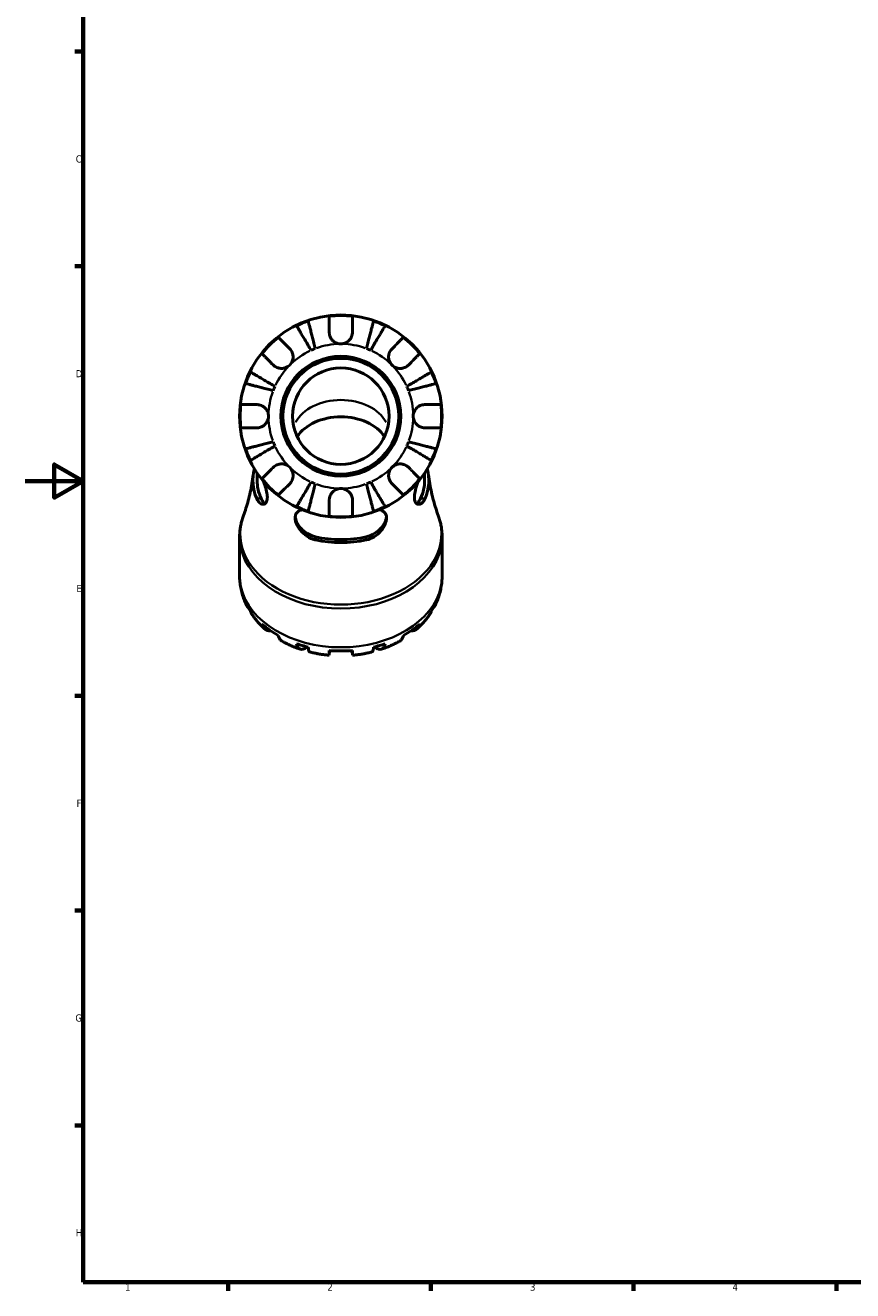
# Model space of a CAD drawing. Header units: millimetres. Extents: x 0 to 908, y 0 to 907.
# Tile 1 of 12: x 0 to 286, y 17 to 455. Entities that reach past the tile are written whole.
import ezdxf

# ---------------------------------------------------------------- set-up
doc = ezdxf.new("R2010")
doc.units = ezdxf.units.MM
for name, color, linetype, lineweight in [('Border (ISO)', 7, 'Continuous', 70), ('Visible (ISO)', 7, 'Continuous', 50), ('Visible Narrow (ISO)', 7, 'Continuous', 35)]:
    doc.layers.add(name, color=color, linetype=linetype, lineweight=lineweight)
doc.styles.add('Note Text (ISO)', font='tahoma.ttf')

# ---------------------------------------------------------------- blocks, each defined once
blk = doc.blocks.new('Borders Default Border')
at = {"layer": 'Border (ISO)'}
for p, q in [((20, 445.5), (17.1, 445.5)), ((20, 371.25), (17.1, 371.25)), ((20, 222.75), (17.1, 222.75)), ((20, 148.5), (17.1, 148.5)), ((20, 74.25), (17.1, 74.25)), ((70.08, 20), (70.08, 17.1)), ((140.17, 20), (140.17, 17.1)), ((210.25, 20), (210.25, 17.1)), ((280.33, 20), (280.33, 17.1))]:
    blk.add_line(p, q, dxfattribs=at)
at = {"layer": 'Border (ISO)', "flags": 128}
for points in [[(20, 20), (20, 574), (821, 574), (821, 20), (20, 20)], [(0, 297), (20, 297), (10, 302.77), (10, 291.23), (20, 297)]]:
    blk.add_lwpolyline(points, dxfattribs=at)
at = {"layer": 'Border (ISO)', "color": 232, "true_color": 0xca0064, "char_height": 2.5, "attachment_point": 7, "style": 'Note Text (ISO)'}
for s, insert in [('C', (17.43, 407.08)), ('D', (17.43, 332.88)), ('E', (17.64, 258.63)), ('F', (17.7, 184.38)), ('G', (17.31, 110.08)), ('H', (17.44, 35.88)), ('1', (34.48, 17.1)), ('2', (104.37, 17.1)), ('3', (174.43, 17.05)), ('4', (244.42, 17.1))]:
    blk.add_mtext(s, dxfattribs=dict(at, insert=insert))

msp = doc.modelspace()

# ---------------------------------------------------------------- linework, layer by layer
at = {"layer": 'Visible (ISO)'}
for p, q in [((80.106, 299.768), (80.106, 297.238)), ((138.006, 299.768), (138.006, 297.238)), ((74.056, 277.677), (74.056, 264.283)), ((144.056, 277.677), (144.056, 264.283))]:
    msp.add_line(p, q, dxfattribs=at)
for radius in [35, 20.7, 20, 16.667]:
    msp.add_circle((109.056, 319.437), radius, dxfattribs=at)
for radius, start, end in [(34.798, 108.92587, 116.07413), (34.798, 83.3993, 96.6007), (34.798, 63.92587, 71.07413), (34.798, 128.3993, 141.6007), (34.798, 38.3993, 51.6007), (25, 110.66622, 114.33378), (25, 65.66622, 69.33378), (34.798, 153.92587, 161.07413), (34.798, 18.92587, 26.07413), (25, 155.66622, 159.33378), (25, 20.66622, 24.33378), (34.798, 173.3993, 186.6007), (34.798, 353.3993, 6.6007), (25, 200.66622, 204.33378), (25, 335.66622, 339.33378), (34.798, 198.92587, 206.07413), (34.798, 333.92587, 341.07413), (34.798, 218.3993, 231.6007), (34.798, 308.3993, 321.6007), (25, 245.66622, 249.33378), (25, 290.66622, 294.33378), (34.798, 243.92587, 251.07413), (34.798, 263.3993, 276.6007), (34.798, 288.92587, 296.07413)]:
    msp.add_arc((109.056, 319.437), radius, start, end, dxfattribs=at)
for centre, major_axis, start_param, end_param in [((109.056, 307.416), (16.667, 0), 0.4361994, 2.7053932), ((109.056, 297.238), (-30.397, 0), 6.097638, 6.576896), ((109.056, 297.238), (30.397, 0), 5.9894746, 6.4687326), ((109.056, 297.238), (-28.95, 0), 0, 0.3088596), ((109.056, 297.238), (28.95, 0), 5.9743257, 6.2831853), ((109.056, 297.238), (-28.95, 0), 1.2619368, 1.8796559), ((109.056, 297.238), (-30.397, 0), 1.2770857, 1.864507), ((109.056, 262.869), (-34.798, 0), 0.3303188, 0.4550794), ((109.056, 262.869), (34.798, 0), 5.8281059, 5.9528666), ((109.056, 262.869), (34.798, 0), 3.8117869, 4.0421947), ((109.056, 262.869), (34.798, 0), 5.3825832, 5.6129911), ((109.056, 262.869), (34.798, 0), 4.2573096, 4.3820702), ((109.056, 262.869), (34.798, 0), 5.0427077, 5.1674684), ((109.056, 262.869), (34.798, 0), 4.597185, 4.8275929)]:
    msp.add_ellipse(centre, major_axis=major_axis, ratio=0.7071068, start_param=start_param, end_param=end_param, dxfattribs=at)
for points, knots in [([(98.755, 342.216), (98.439, 342.752), (98.095, 343.336), (97.42, 344.481), (97.09, 345.042), (96.509, 346.029), (96.203, 346.547), (95.634, 347.515), (95.369, 347.964), (94.925, 348.718), (94.704, 349.092), (94.324, 349.737), (94.165, 350.008), (93.928, 350.41), (93.828, 350.581), (93.761, 350.694)], [4.4593823, 4.4593823, 4.4593823, 4.4593823, 4.6457401, 4.6457401, 4.832098, 4.832098, 5.0177489, 5.0177489, 5.2033998, 5.2033998, 5.388581, 5.388581, 5.5737621, 5.5737621, 5.753847, 5.753847, 5.753847, 5.753847]), ([(97.769, 352.354), (97.802, 352.227), (97.852, 352.036), (97.968, 351.584), (98.047, 351.279), (98.235, 350.554), (98.343, 350.134), (98.563, 349.287), (98.693, 348.782), (98.974, 347.695), (99.125, 347.113), (99.412, 346.003), (99.575, 345.373), (99.907, 344.087), (100.077, 343.43), (100.233, 342.829)], [0.1897184, 0.1897184, 0.1897184, 0.1897184, 0.3698032, 0.3698032, 0.5549844, 0.5549844, 0.7401655, 0.7401655, 0.9258164, 0.9258164, 1.1114673, 1.1114673, 1.2978252, 1.2978252, 1.484183, 1.484183, 1.484183, 1.484183]), ([(105.056, 348.437), (105.056, 348.876), (105.056, 349.32), (105.056, 350.307), (105.056, 350.831), (105.056, 351.708), (105.056, 352.143), (105.056, 352.894), (105.056, 353.209), (105.056, 353.676), (105.056, 353.873), (105.056, 354.005)], [4.90264375, 4.90264375, 4.90264375, 4.90264375, 5.04224508, 5.04224508, 5.22854914, 5.22854914, 5.41380406, 5.41380406, 5.59905898, 5.59905898, 5.77859995, 5.77859995, 5.77859995, 5.77859995]), ([(113.056, 354.005), (113.056, 353.873), (113.056, 353.676), (113.056, 353.209), (113.056, 352.894), (113.056, 352.143), (113.056, 351.708), (113.056, 350.831), (113.056, 350.307), (113.056, 349.32), (113.056, 348.876), (113.056, 348.437)], [0.18972425, 0.18972425, 0.18972425, 0.18972425, 0.36926522, 0.36926522, 0.55452014, 0.55452014, 0.73977506, 0.73977506, 0.92607912, 0.92607912, 1.06568045, 1.06568045, 1.06568045, 1.06568045]), ([(117.879, 342.829), (118.034, 343.43), (118.204, 344.087), (118.537, 345.373), (118.7, 346.003), (118.987, 347.113), (119.137, 347.695), (119.419, 348.782), (119.549, 349.287), (119.768, 350.134), (119.877, 350.554), (120.064, 351.279), (120.143, 351.584), (120.26, 352.036), (120.309, 352.227), (120.342, 352.354)], [4.4593823, 4.4593823, 4.4593823, 4.4593823, 4.6457401, 4.6457401, 4.832098, 4.832098, 5.0177489, 5.0177489, 5.2033998, 5.2033998, 5.388581, 5.388581, 5.5737621, 5.5737621, 5.753847, 5.753847, 5.753847, 5.753847]), ([(124.351, 350.694), (124.284, 350.581), (124.184, 350.41), (123.947, 350.008), (123.787, 349.737), (123.407, 349.092), (123.187, 348.718), (122.743, 347.964), (122.478, 347.515), (121.908, 346.547), (121.603, 346.029), (121.021, 345.042), (120.691, 344.481), (120.017, 343.336), (119.672, 342.752), (119.357, 342.216)], [0.1897184, 0.1897184, 0.1897184, 0.1897184, 0.3698032, 0.3698032, 0.5549844, 0.5549844, 0.7401655, 0.7401655, 0.9258164, 0.9258164, 1.1114673, 1.1114673, 1.2978252, 1.2978252, 1.484183, 1.484183, 1.484183, 1.484183]), ([(87.441, 346.708), (87.534, 346.616), (87.674, 346.476), (88.004, 346.146), (88.227, 345.923), (88.758, 345.392), (89.065, 345.085), (89.686, 344.464), (90.056, 344.094), (90.754, 343.396), (91.068, 343.082), (91.378, 342.772)], [0.18972425, 0.18972425, 0.18972425, 0.18972425, 0.36926522, 0.36926522, 0.55452014, 0.55452014, 0.73977506, 0.73977506, 0.92607912, 0.92607912, 1.06568045, 1.06568045, 1.06568045, 1.06568045]), ([(109.056, 344.437), (108.68, 344.437), (108.306, 344.49), (107.536, 344.713), (107.149, 344.895), (106.46, 345.366), (106.161, 345.647), (105.692, 346.244), (105.514, 346.546), (105.293, 347.064), (105.225, 347.268), (105.127, 347.662), (105.095, 347.85), (105.062, 348.171), (105.056, 348.305), (105.056, 348.437)], [0, 0, 0, 0, 0.11274969, 0.11274969, 0.24046199, 0.24046199, 0.3630761, 0.3630761, 0.46982648, 0.46982648, 0.53680834, 0.53680834, 0.59738122, 0.59738122, 0.64072731, 0.64072731, 0.64072731, 0.64072731]), ([(113.056, 348.437), (113.056, 348.239), (113.041, 348.038), (112.982, 347.649), (112.94, 347.461), (112.814, 347.046), (112.723, 346.82), (112.41, 346.216), (112.148, 345.861), (111.472, 345.211), (111.054, 344.937), (110.108, 344.542), (109.585, 344.437), (109.056, 344.437)], [-0.64798358, -0.64798358, -0.64798358, -0.64798358, -0.58129223, -0.58129223, -0.51957432, -0.51957432, -0.44316993, -0.44316993, -0.3085364, -0.3085364, -0.15881239, -0.15881239, 0, 0, 0, 0]), ([(126.734, 342.772), (127.043, 343.082), (127.358, 343.396), (128.055, 344.094), (128.426, 344.464), (129.047, 345.085), (129.354, 345.392), (129.885, 345.923), (130.108, 346.146), (130.438, 346.476), (130.577, 346.616), (130.67, 346.708)], [4.90264375, 4.90264375, 4.90264375, 4.90264375, 5.04224508, 5.04224508, 5.22854914, 5.22854914, 5.41380406, 5.41380406, 5.59905898, 5.59905898, 5.77859995, 5.77859995, 5.77859995, 5.77859995]), ([(91.378, 342.772), (91.466, 342.684), (91.551, 342.591), (91.794, 342.297), (91.94, 342.082), (92.197, 341.608), (92.306, 341.349), (92.499, 340.693), (92.555, 340.292), (92.542, 339.384), (92.441, 338.887), (92.048, 337.933), (91.752, 337.489), (91.378, 337.115)], [-0.64434498, -0.64434498, -0.64434498, -0.64434498, -0.60308586, -0.60308586, -0.52007987, -0.52007987, -0.43273909, -0.43273909, -0.31000661, -0.31000661, -0.15868997, -0.15868997, 0, 0, 0, 0]), ([(126.734, 337.115), (126.524, 337.324), (126.339, 337.556), (126.011, 338.074), (125.875, 338.361), (125.634, 339.072), (125.563, 339.502), (125.561, 340.344), (125.623, 340.747), (125.825, 341.398), (125.935, 341.653), (126.197, 342.122), (126.346, 342.336), (126.583, 342.615), (126.657, 342.695), (126.734, 342.772)], [0, 0, 0, 0, 0.08884908, 0.08884908, 0.18379648, 0.18379648, 0.31419699, 0.31419699, 0.43784665, 0.43784665, 0.52411276, 0.52411276, 0.60765264, 0.60765264, 0.6434969, 0.6434969, 0.6434969, 0.6434969]), ([(85.721, 337.115), (85.411, 337.425), (85.097, 337.739), (84.399, 338.437), (84.029, 338.807), (83.408, 339.428), (83.101, 339.736), (82.57, 340.266), (82.347, 340.489), (82.017, 340.819), (81.878, 340.959), (81.785, 341.052)], [4.90264375, 4.90264375, 4.90264375, 4.90264375, 5.04224508, 5.04224508, 5.22854914, 5.22854914, 5.41380406, 5.41380406, 5.59905898, 5.59905898, 5.77859995, 5.77859995, 5.77859995, 5.77859995]), ([(91.378, 337.115), (91.169, 336.906), (90.937, 336.72), (90.419, 336.393), (90.132, 336.256), (89.422, 336.015), (88.991, 335.944), (88.149, 335.942), (87.746, 336.004), (87.095, 336.207), (86.84, 336.317), (86.371, 336.579), (86.157, 336.728), (85.878, 336.965), (85.798, 337.038), (85.721, 337.115)], [0, 0, 0, 0, 0.08884908, 0.08884908, 0.18379648, 0.18379648, 0.31419699, 0.31419699, 0.43784665, 0.43784665, 0.52411276, 0.52411276, 0.60765264, 0.60765264, 0.6434969, 0.6434969, 0.6434969, 0.6434969]), ([(132.39, 337.115), (132.302, 337.027), (132.21, 336.942), (131.916, 336.699), (131.701, 336.553), (131.226, 336.296), (130.967, 336.188), (130.312, 335.994), (129.911, 335.938), (129.003, 335.951), (128.506, 336.053), (127.552, 336.445), (127.108, 336.741), (126.734, 337.115)], [-0.64434498, -0.64434498, -0.64434498, -0.64434498, -0.60308586, -0.60308586, -0.52007987, -0.52007987, -0.43273909, -0.43273909, -0.31000661, -0.31000661, -0.15868997, -0.15868997, 0, 0, 0, 0]), ([(136.327, 341.052), (136.234, 340.959), (136.095, 340.819), (135.765, 340.489), (135.542, 340.266), (135.011, 339.736), (134.703, 339.428), (134.083, 338.807), (133.712, 338.437), (133.015, 337.739), (132.7, 337.425), (132.39, 337.115)], [0.18972425, 0.18972425, 0.18972425, 0.18972425, 0.36926522, 0.36926522, 0.55452014, 0.55452014, 0.73977506, 0.73977506, 0.92607912, 0.92607912, 1.06568045, 1.06568045, 1.06568045, 1.06568045]), ([(77.799, 334.732), (77.913, 334.666), (78.083, 334.565), (78.485, 334.328), (78.756, 334.169), (79.401, 333.789), (79.775, 333.568), (80.529, 333.124), (80.978, 332.86), (81.946, 332.29), (82.464, 331.984), (83.452, 331.403), (84.012, 331.073), (85.157, 330.398), (85.742, 330.054), (86.277, 329.739)], [0.1897184, 0.1897184, 0.1897184, 0.1897184, 0.3698032, 0.3698032, 0.5549844, 0.5549844, 0.7401655, 0.7401655, 0.9258164, 0.9258164, 1.1114673, 1.1114673, 1.2978252, 1.2978252, 1.484183, 1.484183, 1.484183, 1.484183]), ([(131.835, 329.739), (132.37, 330.054), (132.955, 330.398), (134.1, 331.073), (134.66, 331.403), (135.648, 331.984), (136.166, 332.29), (137.133, 332.86), (137.583, 333.124), (138.336, 333.568), (138.711, 333.789), (139.356, 334.169), (139.627, 334.328), (140.029, 334.565), (140.199, 334.666), (140.312, 334.732)], [4.4593823, 4.4593823, 4.4593823, 4.4593823, 4.6457401, 4.6457401, 4.832098, 4.832098, 5.0177489, 5.0177489, 5.2033998, 5.2033998, 5.388581, 5.388581, 5.5737621, 5.5737621, 5.753847, 5.753847, 5.753847, 5.753847]), ([(85.665, 328.26), (85.063, 328.416), (84.406, 328.586), (83.12, 328.918), (82.49, 329.081), (81.381, 329.368), (80.798, 329.519), (79.711, 329.8), (79.206, 329.931), (78.359, 330.15), (77.939, 330.258), (77.214, 330.446), (76.909, 330.525), (76.457, 330.641), (76.266, 330.691), (76.139, 330.724)], [4.4593823, 4.4593823, 4.4593823, 4.4593823, 4.6457401, 4.6457401, 4.832098, 4.832098, 5.0177489, 5.0177489, 5.2033998, 5.2033998, 5.388581, 5.388581, 5.5737621, 5.5737621, 5.753847, 5.753847, 5.753847, 5.753847]), ([(141.973, 330.724), (141.845, 330.691), (141.654, 330.641), (141.203, 330.525), (140.898, 330.446), (140.173, 330.258), (139.753, 330.15), (138.906, 329.931), (138.401, 329.8), (137.313, 329.519), (136.731, 329.368), (135.622, 329.081), (134.992, 328.918), (133.705, 328.586), (133.049, 328.416), (132.447, 328.26)], [0.1897184, 0.1897184, 0.1897184, 0.1897184, 0.3698032, 0.3698032, 0.5549844, 0.5549844, 0.7401655, 0.7401655, 0.9258164, 0.9258164, 1.1114673, 1.1114673, 1.2978252, 1.2978252, 1.484183, 1.484183, 1.484183, 1.484183]), ([(74.489, 323.437), (74.62, 323.437), (74.817, 323.437), (75.284, 323.437), (75.599, 323.437), (76.35, 323.437), (76.785, 323.437), (77.662, 323.437), (78.186, 323.437), (79.173, 323.437), (79.617, 323.437), (80.056, 323.437)], [0.18972425, 0.18972425, 0.18972425, 0.18972425, 0.36926522, 0.36926522, 0.55452014, 0.55452014, 0.73977506, 0.73977506, 0.92607912, 0.92607912, 1.06568045, 1.06568045, 1.06568045, 1.06568045]), ([(80.056, 323.437), (80.202, 323.437), (80.35, 323.429), (80.736, 323.386), (80.973, 323.338), (81.464, 323.191), (81.715, 323.087), (82.313, 322.764), (82.641, 322.517), (83.277, 321.862), (83.555, 321.44), (83.951, 320.489), (84.056, 319.965), (84.056, 319.437)], [-0.64008532, -0.64008532, -0.64008532, -0.64008532, -0.59222185, -0.59222185, -0.51595037, -0.51595037, -0.43235608, -0.43235608, -0.30863031, -0.30863031, -0.15844955, -0.15844955, 0, 0, 0, 0]), ([(84.056, 319.437), (84.056, 319.1), (84.013, 318.763), (83.836, 318.078), (83.694, 317.734), (83.246, 316.969), (82.902, 316.581), (82.226, 316.06), (81.933, 315.89), (81.394, 315.659), (81.157, 315.584), (80.67, 315.477), (80.423, 315.447), (80.137, 315.438), (80.097, 315.437), (80.056, 315.437)], [-2.77804136, -2.77804136, -2.77804136, -2.77804136, -2.67672151, -2.67672151, -2.56558131, -2.56558131, -2.40960112, -2.40960112, -2.30519389, -2.30519389, -2.22617552, -2.22617552, -2.14450488, -2.14450488, -2.1308178, -2.1308178, -2.1308178, -2.1308178]), ([(134.056, 319.437), (134.056, 319.775), (134.099, 320.111), (134.276, 320.797), (134.418, 321.14), (134.866, 321.905), (135.21, 322.294), (135.886, 322.815), (136.178, 322.985), (136.717, 323.215), (136.955, 323.29), (137.441, 323.398), (137.689, 323.428), (137.974, 323.437), (138.015, 323.437), (138.056, 323.437)], [-2.77804136, -2.77804136, -2.77804136, -2.77804136, -2.67672151, -2.67672151, -2.56558131, -2.56558131, -2.40960112, -2.40960112, -2.30519389, -2.30519389, -2.22617552, -2.22617552, -2.14450488, -2.14450488, -2.1308178, -2.1308178, -2.1308178, -2.1308178]), ([(138.056, 315.437), (137.909, 315.437), (137.761, 315.445), (137.376, 315.488), (137.139, 315.536), (136.648, 315.684), (136.397, 315.787), (135.799, 316.11), (135.47, 316.358), (134.835, 317.013), (134.557, 317.435), (134.16, 318.386), (134.056, 318.909), (134.056, 319.437)], [-0.64008532, -0.64008532, -0.64008532, -0.64008532, -0.59222185, -0.59222185, -0.51595037, -0.51595037, -0.43235608, -0.43235608, -0.30863031, -0.30863031, -0.15844955, -0.15844955, 0, 0, 0, 0]), ([(138.056, 323.437), (138.494, 323.437), (138.939, 323.437), (139.925, 323.437), (140.449, 323.437), (141.327, 323.437), (141.762, 323.437), (142.512, 323.437), (142.828, 323.437), (143.294, 323.437), (143.492, 323.437), (143.623, 323.437)], [4.90264375, 4.90264375, 4.90264375, 4.90264375, 5.04224508, 5.04224508, 5.22854914, 5.22854914, 5.41380406, 5.41380406, 5.59905898, 5.59905898, 5.77859995, 5.77859995, 5.77859995, 5.77859995]), ([(80.056, 315.437), (79.617, 315.437), (79.173, 315.437), (78.186, 315.437), (77.662, 315.437), (76.785, 315.437), (76.35, 315.437), (75.599, 315.437), (75.284, 315.437), (74.817, 315.437), (74.62, 315.437), (74.489, 315.437)], [4.90264375, 4.90264375, 4.90264375, 4.90264375, 5.04224508, 5.04224508, 5.22854914, 5.22854914, 5.41380406, 5.41380406, 5.59905898, 5.59905898, 5.77859995, 5.77859995, 5.77859995, 5.77859995]), ([(143.623, 315.437), (143.492, 315.437), (143.294, 315.437), (142.828, 315.437), (142.512, 315.437), (141.762, 315.437), (141.327, 315.437), (140.449, 315.437), (139.925, 315.437), (138.939, 315.437), (138.494, 315.437), (138.056, 315.437)], [0.18972425, 0.18972425, 0.18972425, 0.18972425, 0.36926522, 0.36926522, 0.55452014, 0.55452014, 0.73977506, 0.73977506, 0.92607912, 0.92607912, 1.06568045, 1.06568045, 1.06568045, 1.06568045]), ([(76.139, 308.151), (76.266, 308.184), (76.457, 308.233), (76.909, 308.35), (77.214, 308.429), (77.939, 308.616), (78.359, 308.725), (79.206, 308.944), (79.711, 309.075), (80.798, 309.356), (81.381, 309.506), (82.49, 309.793), (83.12, 309.956), (84.406, 310.289), (85.063, 310.459), (85.665, 310.614)], [0.1897184, 0.1897184, 0.1897184, 0.1897184, 0.3698032, 0.3698032, 0.5549844, 0.5549844, 0.7401655, 0.7401655, 0.9258164, 0.9258164, 1.1114673, 1.1114673, 1.2978252, 1.2978252, 1.484183, 1.484183, 1.484183, 1.484183]), ([(132.447, 310.614), (133.049, 310.459), (133.705, 310.289), (134.992, 309.956), (135.622, 309.793), (136.731, 309.506), (137.313, 309.356), (138.401, 309.075), (138.906, 308.944), (139.753, 308.725), (140.173, 308.616), (140.898, 308.429), (141.203, 308.35), (141.654, 308.233), (141.845, 308.184), (141.973, 308.151)], [4.4593823, 4.4593823, 4.4593823, 4.4593823, 4.6457401, 4.6457401, 4.832098, 4.832098, 5.0177489, 5.0177489, 5.2033998, 5.2033998, 5.388581, 5.388581, 5.5737621, 5.5737621, 5.753847, 5.753847, 5.753847, 5.753847]), ([(86.277, 309.136), (85.742, 308.821), (85.157, 308.476), (84.012, 307.802), (83.452, 307.472), (82.464, 306.89), (81.946, 306.585), (80.978, 306.015), (80.529, 305.75), (79.775, 305.306), (79.401, 305.086), (78.756, 304.706), (78.485, 304.546), (78.083, 304.309), (77.913, 304.209), (77.799, 304.142)], [4.4593823, 4.4593823, 4.4593823, 4.4593823, 4.6457401, 4.6457401, 4.832098, 4.832098, 5.0177489, 5.0177489, 5.2033998, 5.2033998, 5.388581, 5.388581, 5.5737621, 5.5737621, 5.753847, 5.753847, 5.753847, 5.753847]), ([(140.312, 304.142), (140.199, 304.209), (140.029, 304.309), (139.627, 304.546), (139.356, 304.706), (138.711, 305.086), (138.336, 305.306), (137.583, 305.75), (137.133, 306.015), (136.166, 306.585), (135.648, 306.89), (134.66, 307.472), (134.1, 307.802), (132.955, 308.476), (132.37, 308.821), (131.835, 309.136)], [0.1897184, 0.1897184, 0.1897184, 0.1897184, 0.3698032, 0.3698032, 0.5549844, 0.5549844, 0.7401655, 0.7401655, 0.9258164, 0.9258164, 1.1114673, 1.1114673, 1.2978252, 1.2978252, 1.484183, 1.484183, 1.484183, 1.484183]), ([(85.721, 301.76), (85.809, 301.848), (85.902, 301.932), (86.196, 302.175), (86.411, 302.321), (86.885, 302.579), (87.145, 302.687), (87.8, 302.881), (88.201, 302.937), (89.109, 302.924), (89.606, 302.822), (90.56, 302.43), (91.004, 302.134), (91.378, 301.76)], [-0.64434498, -0.64434498, -0.64434498, -0.64434498, -0.60308586, -0.60308586, -0.52007987, -0.52007987, -0.43273909, -0.43273909, -0.31000661, -0.31000661, -0.15868997, -0.15868997, 0, 0, 0, 0]), ([(126.734, 301.76), (126.943, 301.969), (127.175, 302.155), (127.693, 302.482), (127.979, 302.618), (128.69, 302.859), (129.121, 302.93), (129.962, 302.932), (130.366, 302.87), (131.017, 302.668), (131.272, 302.558), (131.741, 302.296), (131.955, 302.147), (132.234, 301.91), (132.314, 301.836), (132.39, 301.76)], [0, 0, 0, 0, 0.08884908, 0.08884908, 0.18379648, 0.18379648, 0.31419699, 0.31419699, 0.43784665, 0.43784665, 0.52411276, 0.52411276, 0.60765264, 0.60765264, 0.6434969, 0.6434969, 0.6434969, 0.6434969]), ([(78.779, 299.14), (78.649, 298.106), (78.496, 297.085), (78.148, 295.078), (77.953, 294.091), (77.526, 292.159), (77.294, 291.214), (76.797, 289.373), (76.534, 288.477), (75.98, 286.74), (75.691, 285.899), (75.392, 285.088)], [0.08862337, 0.08862337, 0.08862337, 0.08862337, 0.1218672, 0.1218672, 0.15511103, 0.15511103, 0.18835486, 0.18835486, 0.22159869, 0.22159869, 0.25484252, 0.25484252, 0.25484252, 0.25484252]), ([(81.785, 297.823), (81.878, 297.916), (82.017, 298.055), (82.347, 298.385), (82.57, 298.608), (83.101, 299.139), (83.408, 299.447), (84.029, 300.067), (84.399, 300.438), (85.097, 301.135), (85.411, 301.45), (85.721, 301.76)], [0.18972425, 0.18972425, 0.18972425, 0.18972425, 0.36926522, 0.36926522, 0.55452014, 0.55452014, 0.73977506, 0.73977506, 0.92607912, 0.92607912, 1.06568045, 1.06568045, 1.06568045, 1.06568045]), ([(91.378, 301.76), (91.588, 301.55), (91.773, 301.318), (92.1, 300.8), (92.237, 300.514), (92.478, 299.803), (92.549, 299.373), (92.551, 298.531), (92.489, 298.128), (92.286, 297.476), (92.176, 297.222), (91.914, 296.752), (91.765, 296.538), (91.529, 296.259), (91.455, 296.179), (91.378, 296.103)], [0, 0, 0, 0, 0.08884908, 0.08884908, 0.18379648, 0.18379648, 0.31419699, 0.31419699, 0.43784665, 0.43784665, 0.52411276, 0.52411276, 0.60765264, 0.60765264, 0.6434969, 0.6434969, 0.6434969, 0.6434969]), ([(126.734, 296.103), (126.646, 296.191), (126.561, 296.284), (126.318, 296.578), (126.172, 296.792), (125.914, 297.267), (125.806, 297.526), (125.613, 298.181), (125.556, 298.582), (125.57, 299.49), (125.671, 299.987), (126.064, 300.941), (126.359, 301.386), (126.734, 301.76)], [-0.64434498, -0.64434498, -0.64434498, -0.64434498, -0.60308586, -0.60308586, -0.52007987, -0.52007987, -0.43273909, -0.43273909, -0.31000661, -0.31000661, -0.15868997, -0.15868997, 0, 0, 0, 0]), ([(132.39, 301.76), (132.7, 301.45), (133.015, 301.135), (133.712, 300.438), (134.083, 300.067), (134.703, 299.447), (135.011, 299.139), (135.542, 298.608), (135.765, 298.385), (136.095, 298.055), (136.234, 297.916), (136.327, 297.823)], [4.90264375, 4.90264375, 4.90264375, 4.90264375, 5.04224508, 5.04224508, 5.22854914, 5.22854914, 5.41380406, 5.41380406, 5.59905898, 5.59905898, 5.77859995, 5.77859995, 5.77859995, 5.77859995]), ([(142.72, 285.088), (142.421, 285.899), (142.132, 286.74), (141.578, 288.477), (141.314, 289.373), (140.818, 291.214), (140.586, 292.159), (140.159, 294.091), (139.964, 295.078), (139.616, 297.085), (139.463, 298.106), (139.333, 299.14)], [2.88675013, 2.88675013, 2.88675013, 2.88675013, 2.91999396, 2.91999396, 2.95323779, 2.95323779, 2.98648162, 2.98648162, 3.01972545, 3.01972545, 3.05296928, 3.05296928, 3.05296928, 3.05296928]), ([(82.325, 296.844), (82.541, 296.277), (82.749, 295.699), (83.185, 294.349), (83.391, 293.583), (83.638, 292.18), (83.683, 291.558), (83.597, 290.439), (83.457, 289.979), (83.008, 289.256), (82.684, 289.039), (81.92, 288.913), (81.47, 289.062), (80.661, 289.747), (80.301, 290.251), (80.003, 290.918), (79.989, 290.95), (79.975, 290.982), (79.961, 291.015)], [-1.8146769, -1.8146769, -1.8146769, -1.8146769, -1.6312133, -1.6312133, -1.3852158, -1.3852158, -1.1540944, -1.1540944, -0.9085765, -0.9085765, -0.6288207, -0.6288207, -0.302145, -0.302145, 0, 0, 0, 0.0144778, 0.0144778, 0.0144778, 0.0144778]), ([(91.378, 296.103), (91.068, 295.793), (90.754, 295.478), (90.056, 294.781), (89.686, 294.41), (89.065, 293.79), (88.758, 293.482), (88.227, 292.952), (88.004, 292.729), (87.674, 292.398), (87.534, 292.259), (87.441, 292.166)], [4.90264375, 4.90264375, 4.90264375, 4.90264375, 5.04224508, 5.04224508, 5.22854914, 5.22854914, 5.41380406, 5.41380406, 5.59905898, 5.59905898, 5.77859995, 5.77859995, 5.77859995, 5.77859995]), ([(93.761, 288.181), (93.828, 288.294), (93.928, 288.464), (94.165, 288.866), (94.324, 289.137), (94.704, 289.783), (94.925, 290.157), (95.369, 290.91), (95.634, 291.36), (96.203, 292.327), (96.509, 292.846), (97.09, 293.833), (97.42, 294.393), (98.095, 295.538), (98.439, 296.123), (98.755, 296.658)], [0.1897184, 0.1897184, 0.1897184, 0.1897184, 0.3698032, 0.3698032, 0.5549844, 0.5549844, 0.7401655, 0.7401655, 0.9258164, 0.9258164, 1.1114673, 1.1114673, 1.2978252, 1.2978252, 1.484183, 1.484183, 1.484183, 1.484183]), ([(100.233, 296.046), (100.077, 295.445), (99.907, 294.788), (99.575, 293.501), (99.412, 292.871), (99.125, 291.762), (98.974, 291.18), (98.693, 290.093), (98.563, 289.588), (98.343, 288.741), (98.235, 288.32), (98.047, 287.595), (97.968, 287.291), (97.852, 286.839), (97.802, 286.648), (97.769, 286.521)], [4.4593823, 4.4593823, 4.4593823, 4.4593823, 4.6457401, 4.6457401, 4.832098, 4.832098, 5.0177489, 5.0177489, 5.2033998, 5.2033998, 5.388581, 5.388581, 5.5737621, 5.5737621, 5.753847, 5.753847, 5.753847, 5.753847]), ([(105.056, 290.437), (105.056, 290.584), (105.064, 290.732), (105.107, 291.117), (105.155, 291.354), (105.302, 291.845), (105.406, 292.096), (105.729, 292.695), (105.976, 293.023), (106.632, 293.658), (107.054, 293.936), (108.004, 294.333), (108.528, 294.437), (109.056, 294.437)], [-0.64008532, -0.64008532, -0.64008532, -0.64008532, -0.59222185, -0.59222185, -0.51595037, -0.51595037, -0.43235608, -0.43235608, -0.30863031, -0.30863031, -0.15844955, -0.15844955, 0, 0, 0, 0]), ([(109.056, 294.437), (109.394, 294.437), (109.73, 294.394), (110.415, 294.217), (110.759, 294.075), (111.524, 293.627), (111.913, 293.283), (112.433, 292.608), (112.604, 292.315), (112.834, 291.776), (112.909, 291.539), (113.016, 291.052), (113.046, 290.804), (113.055, 290.519), (113.056, 290.478), (113.056, 290.437)], [-2.77804136, -2.77804136, -2.77804136, -2.77804136, -2.67672151, -2.67672151, -2.56558131, -2.56558131, -2.40960112, -2.40960112, -2.30519389, -2.30519389, -2.22617552, -2.22617552, -2.14450488, -2.14450488, -2.1308178, -2.1308178, -2.1308178, -2.1308178]), ([(120.342, 286.521), (120.309, 286.648), (120.26, 286.839), (120.143, 287.291), (120.064, 287.595), (119.877, 288.32), (119.768, 288.741), (119.549, 289.588), (119.419, 290.093), (119.137, 291.18), (118.987, 291.762), (118.7, 292.871), (118.537, 293.501), (118.204, 294.788), (118.034, 295.445), (117.879, 296.046)], [0.1897184, 0.1897184, 0.1897184, 0.1897184, 0.3698032, 0.3698032, 0.5549844, 0.5549844, 0.7401655, 0.7401655, 0.9258164, 0.9258164, 1.1114673, 1.1114673, 1.2978252, 1.2978252, 1.484183, 1.484183, 1.484183, 1.484183]), ([(119.357, 296.658), (119.672, 296.123), (120.017, 295.538), (120.691, 294.393), (121.021, 293.833), (121.603, 292.846), (121.908, 292.327), (122.478, 291.36), (122.743, 290.91), (123.187, 290.157), (123.407, 289.783), (123.787, 289.137), (123.947, 288.866), (124.184, 288.464), (124.284, 288.294), (124.351, 288.181)], [4.4593823, 4.4593823, 4.4593823, 4.4593823, 4.6457401, 4.6457401, 4.832098, 4.832098, 5.0177489, 5.0177489, 5.2033998, 5.2033998, 5.388581, 5.388581, 5.5737621, 5.5737621, 5.753847, 5.753847, 5.753847, 5.753847]), ([(130.67, 292.166), (130.577, 292.259), (130.438, 292.398), (130.108, 292.729), (129.885, 292.952), (129.354, 293.482), (129.047, 293.79), (128.426, 294.41), (128.055, 294.781), (127.358, 295.478), (127.043, 295.793), (126.734, 296.103)], [0.18972425, 0.18972425, 0.18972425, 0.18972425, 0.36926522, 0.36926522, 0.55452014, 0.55452014, 0.73977506, 0.73977506, 0.92607912, 0.92607912, 1.06568045, 1.06568045, 1.06568045, 1.06568045]), ([(138.151, 291.015), (138.137, 290.982), (138.123, 290.95), (138.108, 290.918), (137.914, 290.482), (137.692, 290.114), (137.093, 289.379), (136.694, 289.105), (135.917, 288.91), (135.537, 288.981), (134.958, 289.44), (134.742, 289.773), (134.48, 290.665), (134.431, 291.198), (134.504, 292.446), (134.627, 293.137), (135.038, 294.758), (135.352, 295.687), (135.723, 296.676), (135.755, 296.76), (135.787, 296.844)], [-0.0144843, -0.0144843, -0.0144843, -0.0144843, 0, 0, 0, 0.1977541, 0.1977541, 0.4944647, 0.4944647, 0.7857631, 0.7857631, 1.0291105, 1.0291105, 1.2605868, 1.2605868, 1.4957566, 1.4957566, 1.7870718, 1.7870718, 1.8142152, 1.8142152, 1.8142152, 1.8142152]), ([(82.851, 289.203), (82.737, 289.275), (82.623, 289.363), (82.129, 289.823), (81.768, 290.367), (81.476, 291.015)], [2.91165805, 2.91165805, 2.91165805, 2.91165805, 2.99739196, 2.99739196, 3.28594537, 3.28594537, 3.28594537, 3.28594537]), ([(105.056, 284.87), (105.056, 285.001), (105.056, 285.199), (105.056, 285.665), (105.056, 285.981), (105.056, 286.731), (105.056, 287.166), (105.056, 288.044), (105.056, 288.568), (105.056, 289.554), (105.056, 289.999), (105.056, 290.437)], [0.18972425, 0.18972425, 0.18972425, 0.18972425, 0.36926522, 0.36926522, 0.55452014, 0.55452014, 0.73977506, 0.73977506, 0.92607912, 0.92607912, 1.06568045, 1.06568045, 1.06568045, 1.06568045]), ([(113.056, 290.437), (113.056, 289.999), (113.056, 289.554), (113.056, 288.568), (113.056, 288.044), (113.056, 287.166), (113.056, 286.731), (113.056, 285.981), (113.056, 285.665), (113.056, 285.199), (113.056, 285.001), (113.056, 284.87)], [4.90264375, 4.90264375, 4.90264375, 4.90264375, 5.04224508, 5.04224508, 5.22854914, 5.22854914, 5.41380406, 5.41380406, 5.59905898, 5.59905898, 5.77859995, 5.77859995, 5.77859995, 5.77859995]), ([(136.636, 291.015), (136.344, 290.367), (135.982, 289.823), (135.489, 289.363), (135.375, 289.275), (135.26, 289.203)], [-1.10918766, -1.10918766, -1.10918766, -1.10918766, -0.82063425, -0.82063425, -0.73490035, -0.73490035, -0.73490035, -0.73490035]), ([(74.056, 277.677), (74.056, 278.182), (74.074, 278.686), (74.147, 279.693), (74.201, 280.195), (74.346, 281.193), (74.436, 281.69), (74.651, 282.676), (74.775, 283.166), (75.059, 284.135), (75.217, 284.614), (75.392, 285.088)], [0, 0, 0, 0, 0.0509685, 0.0509685, 0.10193701, 0.10193701, 0.15290551, 0.15290551, 0.20387402, 0.20387402, 0.25484252, 0.25484252, 0.25484252, 0.25484252]), ([(100.256, 276.664), (100.197, 276.677), (100.139, 276.69), (99.094, 276.939), (98.144, 277.366), (96.446, 278.486), (95.697, 279.169), (94.483, 280.641), (94.005, 281.426), (93.475, 282.738), (93.337, 283.257), (93.235, 284.176), (93.251, 284.572), (93.418, 285.346), (93.585, 285.704), (94.154, 286.436), (94.617, 286.751), (95.321, 287.023), (95.472, 287.073), (95.628, 287.116)], [-2.5904724, -2.5904724, -2.5904724, -2.5904724, -2.5721143, -2.5721143, -2.2622379, -2.2622379, -1.9620248, -1.9620248, -1.6753987, -1.6753987, -1.4841096, -1.4841096, -1.3206171, -1.3206171, -1.1359864, -1.1359864, -0.8768664, -0.8768664, -0.8102165, -0.8102165, -0.8102165, -0.8102165]), ([(100.256, 277.736), (99.34, 277.942), (98.38, 278.332), (96.632, 279.398), (95.842, 280.072), (94.642, 281.414), (94.128, 282.168), (93.507, 283.508), (93.338, 284.095), (93.279, 284.625)], [-1.1091877, -1.1091877, -1.1091877, -1.1091877, -0.8206342, -0.8206342, -0.5320808, -0.5320808, -0.2660404, -0.2660404, -0.0558611, -0.0558611, -0.0558611, -0.0558611]), ([(122.484, 287.116), (122.657, 287.068), (122.823, 287.012), (123.545, 286.723), (124.007, 286.396), (124.558, 285.645), (124.715, 285.286), (124.866, 284.509), (124.875, 284.108), (124.758, 283.176), (124.608, 282.647), (124.057, 281.338), (123.578, 280.568), (122.299, 279.042), (121.458, 278.307), (119.702, 277.243), (118.815, 276.875), (117.885, 276.671), (117.871, 276.668), (117.856, 276.664)], [-2.0351117, -2.0351117, -2.0351117, -2.0351117, -1.9612152, -1.9612152, -1.6982018, -1.6982018, -1.5161424, -1.5161424, -1.3525159, -1.3525159, -1.1582305, -1.1582305, -0.8761851, -0.8761851, -0.5470765, -0.5470765, -0.2606297, -0.2606297, -0.2559865, -0.2559865, -0.2559865, -0.2559865]), ([(124.832, 284.625), (124.773, 284.095), (124.604, 283.508), (123.984, 282.168), (123.47, 281.414), (122.27, 280.072), (121.48, 279.398), (119.732, 278.332), (118.772, 277.942), (117.856, 277.736)], [2.2326189, 2.2326189, 2.2326189, 2.2326189, 2.4427981, 2.4427981, 2.7088386, 2.7088386, 2.997392, 2.997392, 3.2859454, 3.2859454, 3.2859454, 3.2859454]), ([(142.72, 285.088), (142.895, 284.614), (143.053, 284.135), (143.336, 283.166), (143.461, 282.676), (143.676, 281.69), (143.766, 281.193), (143.911, 280.195), (143.965, 279.693), (144.038, 278.686), (144.056, 278.182), (144.056, 277.677)], [2.88675013, 2.88675013, 2.88675013, 2.88675013, 2.93771864, 2.93771864, 2.98868714, 2.98868714, 3.03965565, 3.03965565, 3.09062415, 3.09062415, 3.14159265, 3.14159265, 3.14159265, 3.14159265]), ([(76.418, 254.168), (76.116, 254.791), (75.839, 255.428), (75.341, 256.726), (75.12, 257.387), (74.738, 258.73), (74.577, 259.411), (74.318, 260.787), (74.22, 261.482), (74.089, 262.879), (74.056, 263.581), (74.056, 264.283)], [5.95222175, 5.95222175, 5.95222175, 5.95222175, 6.01841446, 6.01841446, 6.08460717, 6.08460717, 6.15079989, 6.15079989, 6.2169926, 6.2169926, 6.28318531, 6.28318531, 6.28318531, 6.28318531]), ([(144.056, 264.283), (144.056, 263.581), (144.023, 262.879), (143.892, 261.482), (143.794, 260.787), (143.535, 259.411), (143.374, 258.73), (142.992, 257.387), (142.771, 256.726), (142.273, 255.428), (141.996, 254.791), (141.693, 254.168)], [3.14159265, 3.14159265, 3.14159265, 3.14159265, 3.20778536, 3.20778536, 3.27397808, 3.27397808, 3.34017079, 3.34017079, 3.4063635, 3.4063635, 3.47255621, 3.47255621, 3.47255621, 3.47255621]), ([(77.098, 253.134), (76.94, 253.32), (76.8, 253.51), (76.457, 254.05), (76.266, 254.458), (76.139, 254.888)], [-0.46638105, -0.46638105, -0.46638105, -0.46638105, -0.3698032, -0.3698032, -0.18971835, -0.18971835, -0.18971835, -0.18971835]), ([(141.973, 254.888), (141.845, 254.458), (141.654, 254.05), (141.312, 253.51), (141.172, 253.32), (141.014, 253.134)], [0.18971835, 0.18971835, 0.18971835, 0.18971835, 0.3698032, 0.3698032, 0.46638105, 0.46638105, 0.46638105, 0.46638105]), ([(77.799, 252.054), (77.913, 251.647), (78.083, 251.275), (78.304, 250.93), (78.327, 250.895), (78.352, 250.86)], [0.18971835, 0.18971835, 0.18971835, 0.18971835, 0.3698032, 0.3698032, 0.39046469, 0.39046469, 0.39046469, 0.39046469]), ([(82.703, 245.933), (82.377, 246.226), (82.058, 246.527), (81.432, 247.142), (81.126, 247.457), (80.529, 248.1), (80.238, 248.428), (79.671, 249.1), (79.395, 249.442), (78.861, 250.141), (78.602, 250.497), (78.352, 250.86)], [5.61744695, 5.61744695, 5.61744695, 5.61744695, 5.65986827, 5.65986827, 5.70228958, 5.70228958, 5.7447109, 5.7447109, 5.78713222, 5.78713222, 5.82955353, 5.82955353, 5.82955353, 5.82955353]), ([(139.76, 250.86), (139.51, 250.497), (139.251, 250.141), (138.716, 249.442), (138.441, 249.1), (137.874, 248.428), (137.582, 248.1), (136.985, 247.457), (136.679, 247.142), (136.054, 246.527), (135.734, 246.226), (135.409, 245.933)], [3.59522443, 3.59522443, 3.59522443, 3.59522443, 3.63764574, 3.63764574, 3.68006706, 3.68006706, 3.72248838, 3.72248838, 3.76490969, 3.76490969, 3.80733101, 3.80733101, 3.80733101, 3.80733101]), ([(139.76, 250.86), (139.784, 250.895), (139.808, 250.93), (140.029, 251.275), (140.199, 251.647), (140.312, 252.054)], [5.55310062, 5.55310062, 5.55310062, 5.55310062, 5.5737621, 5.5737621, 5.75384696, 5.75384696, 5.75384696, 5.75384696]), ([(84.757, 245.255), (84.374, 245.243), (84.018, 245.288), (83.408, 245.465), (83.101, 245.614), (82.57, 246.03), (82.347, 246.296), (82.017, 246.856), (81.878, 247.199), (81.785, 247.585)], [5.04865152, 5.04865152, 5.04865152, 5.04865152, 5.22854914, 5.22854914, 5.41380406, 5.41380406, 5.59905898, 5.59905898, 5.77859995, 5.77859995, 5.77859995, 5.77859995]), ([(136.327, 247.585), (136.234, 247.199), (136.095, 246.856), (135.765, 246.296), (135.542, 246.03), (135.011, 245.614), (134.703, 245.465), (134.094, 245.288), (133.738, 245.243), (133.355, 245.255)], [0.18972425, 0.18972425, 0.18972425, 0.18972425, 0.36926522, 0.36926522, 0.55452014, 0.55452014, 0.73977506, 0.73977506, 0.91967268, 0.91967268, 0.91967268, 0.91967268]), ([(87.441, 243.585), (87.534, 243.199), (87.674, 242.856), (88.004, 242.296), (88.227, 242.03), (88.598, 241.739), (88.71, 241.666), (88.826, 241.602)], [0.18972425, 0.18972425, 0.18972425, 0.18972425, 0.36926522, 0.36926522, 0.55452014, 0.55452014, 0.6280602, 0.6280602, 0.6280602, 0.6280602]), ([(94.966, 238.896), (94.54, 239.042), (94.116, 239.194), (93.276, 239.513), (92.859, 239.679), (92.031, 240.026), (91.621, 240.206), (90.809, 240.581), (90.406, 240.775), (89.609, 241.178), (89.215, 241.386), (88.825, 241.602)], [5.16181651, 5.16181651, 5.16181651, 5.16181651, 5.20460044, 5.20460044, 5.24738437, 5.24738437, 5.2901683, 5.2901683, 5.33295223, 5.33295223, 5.37573617, 5.37573617, 5.37573617, 5.37573617]), ([(97.355, 239.696), (97.16, 239.54), (96.973, 239.406), (96.509, 239.116), (96.203, 238.972), (95.634, 238.817), (95.369, 238.806), (94.925, 238.891), (94.704, 238.994), (94.324, 239.328), (94.165, 239.56), (93.928, 240.071), (93.828, 240.394), (93.761, 240.767)], [4.7209721, 4.7209721, 4.7209721, 4.7209721, 4.832098, 4.832098, 5.0177489, 5.0177489, 5.2033998, 5.2033998, 5.388581, 5.388581, 5.5737621, 5.5737621, 5.753847, 5.753847, 5.753847, 5.753847]), ([(124.351, 240.767), (124.284, 240.394), (124.184, 240.071), (123.947, 239.56), (123.787, 239.328), (123.407, 238.994), (123.187, 238.891), (122.743, 238.806), (122.478, 238.817), (121.908, 238.972), (121.603, 239.116), (121.139, 239.406), (120.951, 239.54), (120.757, 239.696)], [0.1897184, 0.1897184, 0.1897184, 0.1897184, 0.3698032, 0.3698032, 0.5549844, 0.5549844, 0.7401655, 0.7401655, 0.9258164, 0.9258164, 1.1114673, 1.1114673, 1.2225933, 1.2225933, 1.2225933, 1.2225933]), ([(129.286, 241.602), (128.897, 241.386), (128.502, 241.178), (127.706, 240.775), (127.303, 240.581), (126.49, 240.206), (126.08, 240.026), (125.253, 239.679), (124.836, 239.513), (123.995, 239.194), (123.572, 239.042), (123.145, 238.896)], [4.0490418, 4.0490418, 4.0490418, 4.0490418, 4.09182573, 4.09182573, 4.13460966, 4.13460966, 4.17739359, 4.17739359, 4.22017752, 4.22017752, 4.26296145, 4.26296145, 4.26296145, 4.26296145]), ([(129.286, 241.602), (129.402, 241.666), (129.514, 241.739), (129.885, 242.03), (130.108, 242.296), (130.438, 242.856), (130.577, 243.199), (130.67, 243.585)], [5.340264, 5.340264, 5.340264, 5.340264, 5.41380406, 5.41380406, 5.59905898, 5.59905898, 5.77859995, 5.77859995, 5.77859995, 5.77859995]), ([(97.769, 239.593), (97.802, 239.23), (97.852, 238.922), (97.968, 238.446), (98.047, 238.238), (98.221, 237.98), (98.311, 237.912), (98.404, 237.889)], [0.18971835, 0.18971835, 0.18971835, 0.18971835, 0.3698032, 0.3698032, 0.55498435, 0.55498435, 0.71247082, 0.71247082, 0.71247082, 0.71247082]), ([(105.056, 236.782), (104.606, 236.822), (104.157, 236.869), (103.262, 236.976), (102.815, 237.036), (101.924, 237.17), (101.48, 237.244), (100.595, 237.405), (100.154, 237.492), (99.276, 237.68), (98.839, 237.781), (98.404, 237.888)], [4.8373295, 4.8373295, 4.8373295, 4.8373295, 4.87961712, 4.87961712, 4.92190474, 4.92190474, 4.96419237, 4.96419237, 5.00647999, 5.00647999, 5.04876761, 5.04876761, 5.04876761, 5.04876761]), ([(105.056, 236.782), (105.056, 236.782), (105.056, 236.842), (105.056, 237.1), (105.056, 237.301), (105.056, 237.765), (105.056, 238.067), (105.056, 238.426)], [5.23065508, 5.23065508, 5.23065508, 5.23065508, 5.41380406, 5.41380406, 5.59905898, 5.59905898, 5.77859995, 5.77859995, 5.77859995, 5.77859995]), ([(105.684, 238.379), (105.671, 238.368), (105.658, 238.356), (105.497, 238.214), (105.377, 238.084), (105.216, 237.864), (105.164, 237.774), (105.087, 237.599), (105.065, 237.515), (105.057, 237.419), (105.056, 237.401), (105.056, 237.384)], [-0.87639738, -0.87639738, -0.87639738, -0.87639738, -0.8698954, -0.8698954, -0.79324936, -0.79324936, -0.73621142, -0.73621142, -0.67692414, -0.67692414, -0.66354911, -0.66354911, -0.66354911, -0.66354911]), ([(113.056, 237.384), (113.056, 237.449), (113.045, 237.518), (112.996, 237.672), (112.957, 237.757), (112.838, 237.95), (112.753, 238.059), (112.582, 238.239), (112.509, 238.309), (112.428, 238.379)], [-1.79312501, -1.79312501, -1.79312501, -1.79312501, -1.74379066, -1.74379066, -1.68944276, -1.68944276, -1.62534021, -1.62534021, -1.58510077, -1.58510077, -1.58510077, -1.58510077]), ([(113.056, 238.426), (113.056, 238.067), (113.056, 237.765), (113.056, 237.301), (113.056, 237.1), (113.056, 236.842), (113.056, 236.782), (113.056, 236.782)], [0.18972425, 0.18972425, 0.18972425, 0.18972425, 0.36926522, 0.36926522, 0.55452014, 0.55452014, 0.73766912, 0.73766912, 0.73766912, 0.73766912]), ([(119.708, 237.888), (119.273, 237.781), (118.836, 237.68), (117.958, 237.492), (117.517, 237.405), (116.632, 237.244), (116.188, 237.17), (115.297, 237.036), (114.85, 236.976), (113.954, 236.869), (113.506, 236.822), (113.056, 236.782)], [4.37601035, 4.37601035, 4.37601035, 4.37601035, 4.41829797, 4.41829797, 4.46058559, 4.46058559, 4.50287322, 4.50287322, 4.54516084, 4.54516084, 4.58744846, 4.58744846, 4.58744846, 4.58744846]), ([(119.708, 237.889), (119.8, 237.912), (119.891, 237.98), (120.064, 238.238), (120.143, 238.446), (120.26, 238.922), (120.309, 239.23), (120.342, 239.593)], [5.23109451, 5.23109451, 5.23109451, 5.23109451, 5.38858098, 5.38858098, 5.57376213, 5.57376213, 5.75384698, 5.75384698, 5.75384698, 5.75384698])]:
    msp.add_open_spline(points, degree=3, knots=knots, dxfattribs=at)
at = {"layer": 'Visible Narrow (ISO)'}
for p, q in [((81.4, 291.015), (80.037, 291.015)), ((138.075, 291.015), (136.712, 291.015)), ((100.256, 276.718), (100.256, 277.682)), ((117.856, 277.682), (117.856, 276.718))]:
    msp.add_line(p, q, dxfattribs=at)
for start, end in [(115.36709, 133.96669), (91.03331, 109.63291), (70.36709, 88.96669), (46.03331, 64.63291), (136.03331, 154.63291), (25.36709, 43.96669), (160.36709, 178.96669), (1.03331, 19.63291), (181.03331, 199.63291), (340.36709, 358.96669), (205.36709, 223.96669), (316.03331, 334.63291), (226.03331, 244.63291), (295.36709, 313.96669), (250.36709, 268.96669), (271.03331, 289.63291)]:
    msp.add_arc((109.056, 319.437), 25, start, end, dxfattribs=at)
for centre, major_axis, start_param, end_param in [((109.056, 313.253), (-16.667, 0), 3.4958843, 5.9288936), ((109.056, 278.887), (34.788, 0), 3.069314, 6.3554639), ((109.056, 277.677), (-35, 0), 0.1570796, 2.984513), ((109.056, 264.283), (35, 0), 3.2986723, 6.1261057)]:
    msp.add_ellipse(centre, major_axis=major_axis, ratio=0.7071068, start_param=start_param, end_param=end_param, dxfattribs=at)

# ---------------------------------------------------------------- block references
msp.add_blockref('Borders Default Border', (0, 0))

doc.saveas('drawing.dxf')
